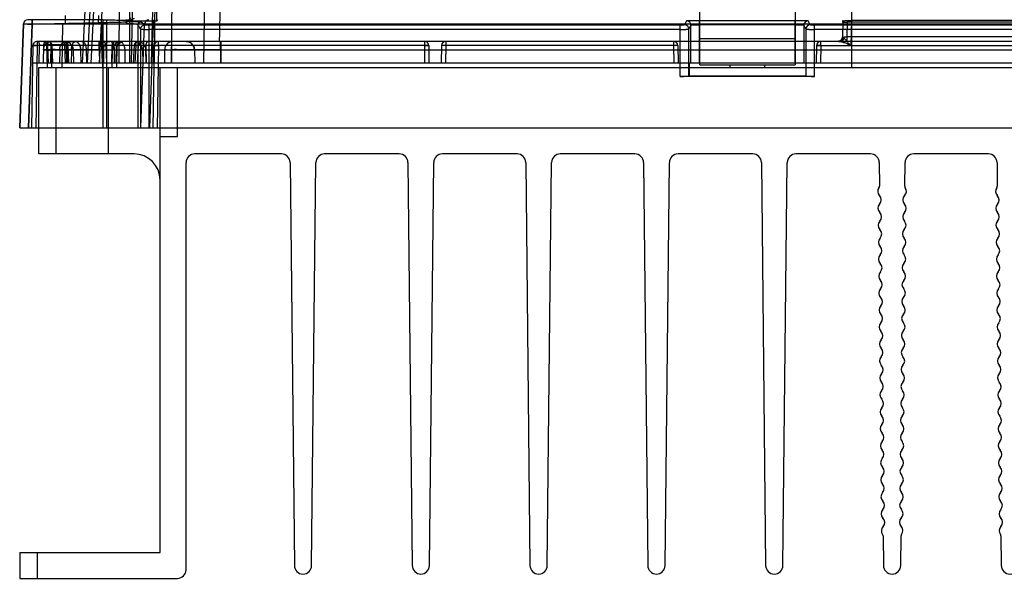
# Model space of a CAD drawing. Header units: millimetres. Extents: x 30 to 245, y 94 to 287.
# Tile 1 of 15: x 30 to 143, y 94 to 159. Entities that reach past the tile are written whole.
import ezdxf

# ---------------------------------------------------------------- set-up
doc = ezdxf.new("R2010")
doc.units = ezdxf.units.MM
doc.header["$LTSCALE"] = 24.94576
doc.layers.get('0').update_dxf_attribs({"linetype": 'CONTINUOUS'})

msp = doc.modelspace()

# ---------------------------------------------------------------- linework, layer by layer
at = {"color": 7, "linetype": 'Continuous'}
for p, q in [((42.37, 153.74), (42.37, 256.24)), ((45.48, 158.56), (45.48, 254.24)), ((42.08, 253.27), (36.87, 153.74)), ((42.67, 253.26), (37.45, 153.74)), ((44.37, 253.26), (42.53, 153.74)), ((52.47, 245.74), (50.87, 153.74)), ((45.24, 153.74), (45.91, 243.74)), ((47.21, 153.74), (47.85, 243.74)), ((44.87, 153.74), (47.11, 239.24)), ((41.41, 221.35), (37.87, 153.74)), ((38.87, 153.74), (42.37, 220.51)), ((41.41, 221.35), (41.12, 153.74)), ((34.97, 158.24), (34.95, 159.24)), ((38.77, 158.24), (38.79, 159.24)), ((108.17, 153.54), (108.17, 159.84)), ((119.17, 159.84), (119.17, 153.54)), ((125.67, 159.84), (125.67, 153.24)), ((29.67, 146.24), (30.09, 158.26)), ((30.1, 158.26), (29.68, 146.24)), ((30.09, 158.26), (30.1, 158.26)), ((30.59, 158.74), (30.59, 158.74)), ((31.09, 158.26), (30.67, 146.24)), ((30.68, 146.24), (31.1, 158.24)), ((31.09, 158.74), (31.09, 158.26)), ((31.09, 158.26), (44.09, 158.26)), ((34.62, 158.24), (34.53, 153.24)), ((39.12, 158.24), (34.62, 158.24)), ((39.12, 158.24), (39.21, 153.24)), ((39.32, 146.24), (39.32, 158.42)), ((39.67, 158.74), (39.67, 146.24)), ((41.96, 158.49), (41.96, 158.37)), ((42.36, 158.68), (42.24, 158.68)), ((45.48, 158.56), (42.26, 158.56)), ((43.31, 158.16), (43.31, 146.24)), ((43.67, 146.24), (44.09, 158.26)), ((44.63, 146.24), (44.63, 158.13)), ((44.63, 158.13), (105.92, 158.13)), ((45.09, 158.26), (44.67, 146.24)), ((45.09, 158.74), (45.09, 158.26)), ((45.09, 158.26), (229.25, 158.26)), ((45.57, 158.74), (45.48, 158.56)), ((105.92, 152.19), (105.92, 158.13)), ((106.65, 158.61), (106.42, 158.15)), ((106.92, 157.65), (107.15, 158.11)), ((107.15, 153.74), (107.15, 158.11)), ((108.15, 153.74), (108.15, 158.66)), ((108.15, 158.66), (119.19, 158.66)), ((119.19, 158.16), (108.15, 158.16)), ((119.19, 153.74), (119.19, 158.66)), ((120.19, 158.11), (120.42, 157.65)), ((120.19, 158.11), (120.19, 153.74)), ((120.92, 158.15), (120.69, 158.61)), ((121.42, 158.13), (152.92, 158.13)), ((121.42, 152.19), (121.42, 158.13)), ((124.67, 158.61), (124.64, 156.73)), ((124.67, 158.47), (124.64, 156.73)), ((124.67, 158.47), (124.67, 158.61)), ((125.17, 158.45), (125.14, 156.75)), ((149.17, 158.45), (125.17, 158.45)), ((125.67, 158.64), (125.62, 155.75)), ((148.67, 158.64), (125.67, 158.64)), ((43.63, 157.65), (43.63, 146.24)), ((105.92, 157.62), (44.63, 157.62)), ((106.92, 152.23), (106.92, 157.65)), ((120.42, 157.65), (120.42, 152.23)), ((152.92, 157.62), (121.42, 157.62)), ((31.2, 155.75), (31.04, 146.24)), ((31.7, 155.75), (31.54, 146.24)), ((31.7, 156.24), (31.7, 155.75)), ((242.63, 156.24), (31.7, 156.24)), ((76.38, 155.75), (31.7, 155.75)), ((31.92, 153.74), (31.95, 155.75)), ((32.41, 155.85), (32.37, 153.74)), ((32.87, 153.24), (32.82, 155.75)), ((32.99, 153.74), (32.93, 155.75)), ((33.26, 155.85), (33.22, 153.74)), ((35.13, 155.85), (33.26, 155.85)), ((33.38, 153.24), (33.33, 155.85)), ((33.42, 153.74), (33.36, 155.75)), ((33.39, 156.24), (36.14, 156.24)), ((33.49, 153.74), (33.43, 155.76)), ((34.84, 155.75), (35.09, 155.76)), ((34.84, 155.75), (34.9, 153.74)), ((34.84, 155.75), (34.91, 153.74)), ((35.07, 156.19), (34.88, 156.24)), ((35.04, 155.85), (35.09, 153.74)), ((35.16, 153.74), (35.09, 155.76)), ((35.13, 155.85), (35.19, 153.74)), ((35.34, 153.74), (35.28, 155.85)), ((36.17, 156.24), (35.61, 156.24)), ((35.64, 155.84), (35.79, 155.57)), ((38.84, 155.26), (38.84, 156.24)), ((38.91, 153.74), (38.88, 155.75)), ((38.89, 156.24), (38.89, 155.26)), ((39.13, 156.24), (39.13, 155.75)), ((39.13, 155.75), (39.17, 153.74)), ((39.63, 155.75), (39.67, 153.74)), ((40.31, 155.76), (40.25, 153.74)), ((40.37, 155.75), (40.32, 153.74)), ((40.81, 155.75), (40.75, 153.74)), ((40.81, 155.75), (40.81, 156.24)), ((40.87, 153.24), (40.91, 155.75)), ((42.87, 155.77), (42.77, 153.74)), ((43.06, 155.75), (42.97, 153.74)), ((44.21, 156.24), (43.25, 156.24)), ((43.27, 153.74), (43.37, 155.75)), ((44.22, 155.75), (44.25, 153.74)), ((45.2, 155.75), (45.04, 146.24)), ((46.08, 156.24), (45.06, 156.24)), ((45.17, 153.74), (45.13, 155.75)), ((45.7, 155.75), (45.54, 146.24)), ((45.7, 155.75), (45.7, 156.24)), ((47.19, 156.24), (47.19, 155.26)), ((47.24, 155.26), (47.24, 156.24)), ((52.84, 155.26), (52.84, 156.24)), ((52.87, 153.74), (52.91, 156.24)), ((52.89, 156.24), (52.89, 155.26)), ((76.38, 156.24), (76.38, 155.75)), ((76.38, 155.75), (76.41, 153.74)), ((76.88, 155.75), (76.91, 153.74)), ((78.36, 155.75), (78.32, 153.74)), ((78.86, 155.75), (78.82, 153.74)), ((78.86, 156.24), (78.86, 155.75)), ((105.13, 155.75), (78.86, 155.75)), ((105.13, 156.24), (105.13, 155.75)), ((105.13, 155.75), (105.17, 153.74)), ((105.63, 155.75), (105.67, 153.74)), ((119.17, 156.54), (108.17, 156.54)), ((121.66, 155.75), (121.62, 153.74)), ((122.16, 155.75), (122.12, 153.74)), ((122.16, 155.74), (122.16, 156.24)), ((122.16, 155.75), (152.18, 155.75)), ((149.2, 156.75), (125.14, 156.75)), ((125.14, 156.75), (125.14, 156.24)), ((34.3, 155.26), (34.27, 153.74)), ((34.3, 155.26), (240.04, 155.26)), ((35.64, 155.26), (35.62, 153.74)), ((35.84, 155.26), (35.87, 153.74)), ((36.75, 153.74), (36.72, 155.26)), ((37.34, 155.26), (37.37, 153.74)), ((38.84, 155.26), (38.87, 153.74)), ((38.89, 155.26), (38.87, 153.74)), ((38.89, 155.26), (38.87, 153.74)), ((39.36, 155.26), (39.34, 153.74)), ((39.36, 155.26), (39.34, 153.74)), ((40.36, 153.24), (40.39, 155.26)), ((40.62, 153.74), (40.61, 155.26)), ((40.82, 153.74), (40.84, 155.26)), ((41.8, 155.26), (41.82, 153.74)), ((43.84, 155.26), (43.87, 153.74)), ((44.26, 153.74), (44.23, 155.26)), ((46.39, 155.26), (46.37, 153.74)), ((47.21, 153.74), (47.19, 155.26)), ((47.22, 153.74), (47.24, 155.26)), ((49.84, 155.26), (49.87, 153.74)), ((52.84, 155.26), (52.87, 153.74)), ((52.89, 155.26), (52.87, 153.74)), ((243.17, 153.74), (31.17, 153.74)), ((106.93, 153.74), (106.93, 152.24)), ((108.17, 153.54), (119.17, 153.54)), ((111.67, 153.24), (111.67, 153.54)), ((115.67, 153.24), (115.67, 153.54)), ((120.41, 153.74), (120.41, 152.24)), ((31.87, 143.24), (31.87, 153.24)), ((31.87, 153.24), (242.47, 153.24)), ((33.87, 143.24), (33.87, 153.24)), ((39.87, 153.24), (39.87, 143.24)), ((45.87, 97.24), (45.87, 153.24)), ((47.87, 145.24), (47.87, 153.24)), ((121.42, 152.19), (105.92, 152.19)), ((106.93, 152.24), (106.92, 152.23)), ((120.41, 152.24), (106.93, 152.24)), ((120.41, 152.24), (120.42, 152.23)), ((29.67, 146.24), (244.67, 146.24)), ((45.87, 145.24), (47.87, 145.24)), ((42.87, 143.24), (31.87, 143.24)), ((59.88, 143.24), (49.87, 143.24)), ((73.48, 143.24), (64.86, 143.24)), ((87.08, 143.24), (78.46, 143.24)), ((100.68, 143.24), (92.06, 143.24)), ((114.28, 143.24), (105.66, 143.24)), ((127.88, 143.24), (119.26, 143.24)), ((141.48, 143.24), (132.86, 143.24)), ((48.87, 95.24), (48.87, 142.24)), ((60.88, 142.25), (61.37, 95.73)), ((63.37, 95.73), (63.86, 142.25)), ((74.48, 142.25), (74.97, 95.73)), ((76.97, 95.73), (77.46, 142.25)), ((88.08, 142.25), (88.57, 95.73)), ((90.57, 95.73), (91.06, 142.25)), ((101.68, 142.25), (102.17, 95.73)), ((104.17, 95.73), (104.66, 142.25)), ((115.28, 142.25), (115.77, 95.73)), ((117.77, 95.73), (118.26, 142.25)), ((128.88, 142.25), (128.91, 139.52)), ((131.83, 139.53), (131.86, 142.25)), ((142.48, 142.25), (142.51, 139.52)), ((129.33, 99.14), (129.37, 95.73)), ((131.37, 95.73), (131.4, 99.14)), ((142.93, 99.14), (142.97, 95.73)), ((29.67, 97.24), (29.67, 94.24)), ((29.67, 97.24), (45.87, 97.24)), ((31.67, 97.24), (31.67, 94.24)), ((29.67, 94.24), (47.87, 94.24))]:
    msp.add_line(p, q, dxfattribs=at)
for points in [[(32.81, 156.24), (32.61, 156.19), (32.46, 156.05), (32.41, 155.85)], [(32.81, 156.24), (32.61, 156.19), (32.46, 156.05)], [(34.84, 156.24), (35.15, 156.19), (35.42, 156.06), (35.64, 155.84), (35.79, 155.57), (35.84, 155.26)], [(35.28, 155.85), (35.22, 156.05), (35.07, 156.19), (34.88, 156.24)], [(48.84, 156.24), (49.15, 156.19), (49.42, 156.06), (49.64, 155.84), (49.79, 155.57), (49.84, 155.26)], [(124.64, 156.73), (124.57, 156.5), (124.46, 156.37), (124.36, 156.3), (124.28, 156.26), (124.2, 156.25), (124.14, 156.24)], [(124.64, 156.73), (124.57, 156.49), (124.39, 156.31), (124.14, 156.24)]]:
    msp.add_lwpolyline(points, dxfattribs=at)
for centre, radius, start, end in [((30.59, 158.24), 0.5, 89.9755, 177.999), ((30.59, 158.24), 0.498, 90.0451, 178.0019), ((43.62, 158.16), 0.301, 90.1733, 179.82), ((44.59, 158.24), 0.5, 89.9755, 177.999), ((106.42, 157.64), 0.5, 0.077, 89.9487), ((106.65, 158.11), 0.5, 0.0562, 89.9665), ((120.69, 158.11), 0.5, 90.0327, 179.9442), ((120.92, 157.65), 0.5, 90.0276, 179.9451), ((31.7, 155.74), 0.5, 89.9983, 180), ((31.44, 140.65), 15.11, 88.064, 89.0694), ((32.32, 155.74), 0.5, 1, 90), ((33.39, 155.24), 1, 90.0068, 178.9978), ((32.81, 155.84), 0.4, 90, 179), ((32.93, 155.74), 0.5, 1.7405, 90), ((32.93, 155.84), 0.4, 1, 89.9936), ((34.59, 155.74), 0.5, 2.007, 90.0105), ((34.84, 155.24), 1, 1, 90), ((39.13, 155.74), 0.5, 1, 89.9757), ((40.81, 155.74), 0.5, 90.0754, 178.2595), ((41.39, 155.24), 1, 90.0033, 179), ((41.41, 155.74), 0.5, 90, 179), ((42.84, 155.24), 1, 1, 90), ((43.37, 155.74), 0.5, 90, 177.0861), ((44.63, 155.74), 0.5, 1, 90.0003), ((45.7, 155.74), 0.5, 90, 179), ((47.39, 155.24), 1, 89.9991, 179), ((48.84, 155.24), 1, 1, 90), ((76.38, 155.74), 0.5, 0, 90.0021), ((78.86, 155.74), 0.5, 90, 179), ((105.13, 155.74), 0.5, 1, 90.0021), ((122.16, 155.74), 0.5, 90, 180), ((124.14, 156.74), 0.5, 270, 359.0006), ((124.14, 156.74), 0.5, 270, 359.0006), ((42.87, 140.24), 3, 0, 90), ((49.87, 142.24), 1, 90, 180), ((59.88, 142.24), 1, 0.603, 90), ((64.86, 142.24), 1, 90, 179.397), ((73.48, 142.24), 1, 0.603, 90), ((78.46, 142.24), 1, 90, 179.397), ((87.08, 142.24), 1, 0.603, 90), ((92.06, 142.24), 1, 90, 179.397), ((100.68, 142.24), 1, 0.603, 90), ((105.66, 142.24), 1, 90, 179.397), ((114.28, 142.24), 1, 0.603, 90), ((119.26, 142.24), 1, 90, 179.397), ((127.88, 142.24), 1, 0.603, 90), ((132.86, 142.24), 1, 90, 179.397), ((141.48, 142.24), 1, 0.603, 90), ((129.41, 138.93), 0.7, 143.7331, 225.0183), ((128.61, 139.52), 0.3, 323.7331, 360), ((131.32, 138.93), 0.7, 314.9817, 36.2669), ((132.13, 139.52), 0.3, 180, 216.2669), ((143.01, 138.93), 0.7, 143.7331, 225.0183), ((142.21, 139.52), 0.3, 323.7331, 360), ((128.42, 137.94), 0.7, 316.1877, 45.0183), ((132.31, 137.94), 0.7, 134.9817, 223.8123), ((142.02, 137.94), 0.7, 316.1877, 45.0183), ((129.43, 136.97), 0.7, 136.1877, 225.0183), ((128.44, 135.98), 0.7, 316.1877, 45.0183), ((132.29, 135.98), 0.7, 134.9817, 223.8123), ((131.3, 136.97), 0.7, 314.9817, 43.8123), ((143.03, 136.97), 0.7, 136.1877, 225.0183), ((142.04, 135.98), 0.7, 316.1877, 45.0183), ((129.45, 135.01), 0.7, 136.1877, 225.0183), ((131.28, 135.01), 0.7, 314.9817, 43.8123), ((143.05, 135.01), 0.7, 136.1877, 225.0183), ((128.47, 134.02), 0.7, 316.1877, 45.0183), ((132.27, 134.02), 0.7, 134.9817, 223.8123), ((142.07, 134.02), 0.7, 316.1877, 45.0183), ((129.48, 133.05), 0.7, 136.1877, 225.0183), ((131.26, 133.05), 0.7, 314.9817, 43.8123), ((143.08, 133.05), 0.7, 136.1877, 225.0183), ((128.49, 132.06), 0.7, 316.1877, 45.0183), ((132.25, 132.06), 0.7, 134.9817, 223.8123), ((142.09, 132.06), 0.7, 316.1877, 45.0183), ((129.5, 131.09), 0.7, 136.1877, 225.0183), ((131.24, 131.09), 0.7, 314.9817, 43.8123), ((143.1, 131.09), 0.7, 136.1877, 225.0183), ((129.52, 129.13), 0.7, 136.1877, 225.0183), ((128.51, 130.1), 0.7, 316.1877, 45.0183), ((132.23, 130.1), 0.7, 134.9817, 223.8123), ((131.22, 129.13), 0.7, 314.9817, 43.8123), ((143.12, 129.13), 0.7, 136.1877, 225.0183), ((142.11, 130.1), 0.7, 316.1877, 45.0183), ((128.53, 128.14), 0.7, 316.1877, 45.0183), ((132.21, 128.14), 0.7, 134.9817, 223.8123), ((142.13, 128.14), 0.7, 316.1877, 45.0183), ((129.54, 127.18), 0.7, 136.1877, 225.0183), ((131.2, 127.18), 0.7, 314.9817, 43.8123), ((143.14, 127.18), 0.7, 136.1877, 225.0183), ((128.55, 126.19), 0.7, 316.1877, 45.0183), ((132.19, 126.19), 0.7, 134.9817, 223.8123), ((142.15, 126.19), 0.7, 316.1877, 45.0183), ((129.56, 125.22), 0.7, 136.1877, 225.0183), ((131.18, 125.22), 0.7, 314.9817, 43.8123), ((143.16, 125.22), 0.7, 136.1877, 225.0183), ((128.57, 124.23), 0.7, 316.1877, 45.0183), ((132.17, 124.23), 0.7, 134.9817, 223.8123), ((142.17, 124.23), 0.7, 316.1877, 45.0183), ((129.58, 123.26), 0.7, 136.1877, 225.0183), ((128.59, 122.27), 0.7, 316.1877, 45.0183), ((132.15, 122.27), 0.7, 134.9817, 223.8123), ((131.16, 123.26), 0.7, 314.9817, 43.8123), ((143.18, 123.26), 0.7, 136.1877, 225.0183), ((142.19, 122.27), 0.7, 316.1877, 45.0183), ((129.6, 121.3), 0.7, 136.1877, 225.0183), ((131.14, 121.3), 0.7, 314.9817, 43.8123), ((143.2, 121.3), 0.7, 136.1877, 225.0183), ((128.61, 120.31), 0.7, 316.1877, 45.0183), ((132.13, 120.31), 0.7, 134.9817, 223.8123), ((142.21, 120.31), 0.7, 316.1877, 45.0183), ((129.62, 119.34), 0.7, 136.1877, 225.0183), ((131.12, 119.34), 0.7, 314.9817, 43.8123), ((143.22, 119.34), 0.7, 136.1877, 225.0183), ((128.63, 118.35), 0.7, 316.1877, 45.0183), ((132.11, 118.35), 0.7, 134.9817, 223.8123), ((142.23, 118.35), 0.7, 316.1877, 45.0183), ((129.64, 117.38), 0.7, 136.1877, 225.0183), ((131.1, 117.38), 0.7, 314.9817, 43.8123), ((143.24, 117.38), 0.7, 136.1877, 225.0183), ((128.65, 116.39), 0.7, 316.1877, 45.0183), ((132.09, 116.39), 0.7, 134.9817, 223.8123), ((142.25, 116.39), 0.7, 316.1877, 45.0183), ((129.66, 115.42), 0.7, 136.1877, 225.0183), ((128.67, 114.43), 0.7, 316.1877, 45.0183), ((132.07, 114.43), 0.7, 134.9817, 223.8123), ((131.08, 115.42), 0.7, 314.9817, 43.8123), ((143.26, 115.42), 0.7, 136.1877, 225.0183), ((142.27, 114.43), 0.7, 316.1877, 45.0183), ((129.68, 113.46), 0.7, 136.1877, 225.0183), ((131.05, 113.46), 0.7, 314.9817, 43.8123), ((143.28, 113.46), 0.7, 136.1877, 225.0183), ((128.69, 112.47), 0.7, 316.1877, 45.0183), ((132.04, 112.47), 0.7, 134.9817, 223.8123), ((142.29, 112.47), 0.7, 316.1877, 45.0183), ((129.7, 111.5), 0.7, 136.1877, 225.0183), ((131.03, 111.5), 0.7, 314.9817, 43.8123), ((143.3, 111.5), 0.7, 136.1877, 225.0183), ((128.71, 110.51), 0.7, 316.1877, 45.0183), ((132.02, 110.51), 0.7, 134.9817, 223.8123), ((142.31, 110.51), 0.7, 316.1877, 45.0183), ((129.72, 109.54), 0.7, 136.1877, 225.0183), ((131.01, 109.54), 0.7, 314.9817, 43.8123), ((143.32, 109.54), 0.7, 136.1877, 225.0183), ((129.74, 107.58), 0.7, 136.1877, 225.0183), ((128.73, 108.55), 0.7, 316.1877, 45.0183), ((132, 108.55), 0.7, 134.9817, 223.8123), ((130.99, 107.58), 0.7, 314.9817, 43.8123), ((143.34, 107.58), 0.7, 136.1877, 225.0183), ((142.33, 108.55), 0.7, 316.1877, 45.0183), ((128.75, 106.59), 0.7, 316.1877, 45.0183), ((131.98, 106.59), 0.7, 134.9817, 223.8123), ((142.35, 106.59), 0.7, 316.1877, 45.0183), ((129.76, 105.62), 0.7, 136.1877, 225.0183), ((130.97, 105.62), 0.7, 314.9817, 43.8123), ((143.36, 105.62), 0.7, 136.1877, 225.0183), ((128.77, 104.63), 0.7, 316.1877, 45.0183), ((131.96, 104.63), 0.7, 134.9817, 223.8123), ((142.37, 104.63), 0.7, 316.1877, 45.0183), ((129.78, 103.66), 0.7, 136.1877, 225.0183), ((130.95, 103.66), 0.7, 314.9817, 43.8123), ((143.38, 103.66), 0.7, 136.1877, 225.0183), ((128.8, 102.67), 0.7, 316.1877, 45.0183), ((131.94, 102.67), 0.7, 134.9817, 223.8123), ((142.4, 102.67), 0.7, 316.1877, 45.0183), ((129.81, 101.7), 0.7, 136.1877, 225.0183), ((128.82, 100.71), 0.7, 316.1877, 45.0183), ((131.92, 100.71), 0.7, 134.9817, 223.8123), ((130.93, 101.7), 0.7, 314.9817, 43.8123), ((143.41, 101.7), 0.7, 136.1877, 225.0183), ((142.42, 100.71), 0.7, 316.1877, 45.0183), ((129.83, 99.74), 0.7, 136.1877, 217.4729), ((130.91, 99.74), 0.7, 322.5271, 43.8123), ((143.43, 99.74), 0.7, 136.1877, 217.4729), ((129.03, 99.13), 0.3, 0.603, 37.4729), ((131.7, 99.13), 0.3, 142.5271, 179.397), ((142.63, 99.13), 0.3, 0.603, 37.4729), ((62.37, 95.74), 1, 180.603, 359.397), ((75.97, 95.74), 1, 180.603, 359.397), ((89.57, 95.74), 1, 180.603, 359.397), ((103.17, 95.74), 1, 180.603, 359.397), ((116.77, 95.74), 1, 180.603, 359.397), ((130.37, 95.74), 1, 180.603, 359.397), ((143.97, 95.74), 1, 180.603, 359.397), ((47.87, 95.24), 1, 270, 360)]:
    msp.add_arc(centre, radius, start, end, dxfattribs=at)
for centre, major_axis, ratio, start_param, end_param in [((125.17, 158.47), (0.5, 0), 0.034899, 3.141592, 4.712084), ((105.92, 152.23), (1, 0), 0.034905, -1.570791, -0.017445), ((121.42, 152.23), (1, 0), 0.034905, -3.124147, -1.570802)]:
    msp.add_ellipse(centre, major_axis=major_axis, ratio=ratio, start_param=start_param, end_param=end_param, dxfattribs=at)
for points, knots in [([(52.74, 156.24), (52.92, 166.19), (53.26, 186.08), (53.78, 215.91), (54.13, 235.8), (54.31, 245.74)], [0, 0, 0, 0, 0.333326, 0.66666, 1, 1, 1, 1]), ([(30.09, 158.26), (30.09, 158.29), (30.24, 158.24), (30.4, 158.28), (30.73, 158.26), (30.96, 158.26), (31.09, 158.26)], [0, 0, 0, 0, 0.076594, 0.293499, 0.617716, 1, 1, 1, 1]), ([(30.1, 158.26), (30.12, 158.25), (30.23, 158.26), (30.43, 158.24), (30.74, 158.24), (30.97, 158.24), (31.1, 158.24)], [0, 0, 0, 0, 0.085864, 0.304816, 0.625041, 1, 1, 1, 1]), ([(31.1, 158.72), (31.01, 158.72), (30.86, 158.71), (30.71, 158.74), (30.61, 158.72), (30.59, 158.74)], [0, 0, 0, 0, 0.496232, 0.857498, 1, 1, 1, 1]), ([(31.1, 158.24), (31.09, 158.32), (31.09, 158.46), (31.11, 158.61), (31.08, 158.7), (31.1, 158.72)], [0, 0, 0, 0, 0.476747, 0.851597, 1, 1, 1, 1]), ([(39.32, 158.72), (38.42, 158.72), (36.61, 158.72), (33.87, 158.72), (32.03, 158.72), (31.1, 158.72)], [0, 0, 0, 0, 0.327172, 0.66035, 1, 1, 1, 1]), ([(39.32, 158.42), (39.32, 158.44), (39.32, 158.47), (39.31, 158.53), (39.31, 158.58), (39.31, 158.62), (39.31, 158.65), (39.31, 158.66), (39.31, 158.68), (39.31, 158.69), (39.31, 158.7), (39.32, 158.71), (39.32, 158.71), (39.32, 158.72), (39.32, 158.72), (39.32, 158.72), (39.32, 158.72)], [0, 0, 0, 0, 0.179023, 0.361752, 0.538045, 0.696367, 0.765223, 0.826015, 0.87814, 0.921, 0.954182, 0.978017, 0.986598, 0.99305, 0.997466, 1, 1, 1, 1]), ([(39.32, 158.72), (39.68, 158.72), (40.37, 158.71), (41.34, 158.7), (41.96, 158.69), (42.24, 158.68)], [0, 0, 0, 0, 0.368898, 0.708917, 1, 1, 1, 1]), ([(39.32, 158.42), (39.63, 158.43), (40.25, 158.44), (41.13, 158.47), (41.7, 158.48), (41.96, 158.49)], [0, 0, 0, 0, 0.360799, 0.699836, 1, 1, 1, 1]), ([(41.92, 158.74), (41.95, 158.74), (42, 158.72), (42.09, 158.71), (42.15, 158.7), (42.18, 158.69)], [0, 0, 0, 0, 0.283033, 0.634694, 1, 1, 1, 1]), ([(41.96, 158.49), (41.96, 158.52), (42, 158.6), (42.11, 158.67), (42.19, 158.68), (42.24, 158.68)], [0, 0, 0, 0, 0.305635, 0.6335, 1, 1, 1, 1]), ([(41.96, 158.37), (41.96, 158.41), (42, 158.49), (42.12, 158.55), (42.21, 158.56), (42.26, 158.56)], [0, 0, 0, 0, 0.300899, 0.630121, 1, 1, 1, 1]), ([(41.96, 158.37), (42.2, 158.35), (42.61, 158.33), (43.02, 158.25), (43.29, 158.22), (43.31, 158.16)], [0, 0, 0, 0, 0.515954, 0.855923, 1, 1, 1, 1]), ([(42.18, 158.69), (42.22, 158.69), (42.28, 158.7), (42.35, 158.74), (42.39, 158.78), (42.43, 158.83), (42.47, 158.9), (42.48, 158.95), (42.48, 158.99)], [0, 0, 0, 0, 0.238683, 0.367848, 0.499828, 0.631836, 0.761079, 1, 1, 1, 1]), ([(42.36, 158.68), (42.33, 158.68), (42.29, 158.68), (42.23, 158.69), (42.19, 158.69), (42.18, 158.69)], [0, 0, 0, 0, 0.469664, 0.806618, 1, 1, 1, 1]), ([(42.26, 158.56), (42.49, 158.56), (42.88, 158.55), (43.32, 158.5), (43.55, 158.5), (43.61, 158.46)], [0, 0, 0, 0, 0.507483, 0.847528, 1, 1, 1, 1]), ([(42.88, 158.88), (42.82, 158.84), (42.71, 158.78), (42.54, 158.7), (42.42, 158.68), (42.36, 158.68)], [0, 0, 0, 0, 0.352739, 0.682607, 1, 1, 1, 1]), ([(43.31, 158.16), (43.35, 158.09), (43.41, 157.99), (43.48, 157.86), (43.53, 157.78), (43.58, 157.7), (43.62, 157.66), (43.63, 157.64)], [0, 0, 0, 0, 0.390613, 0.567755, 0.733579, 0.875153, 1, 1, 1, 1]), ([(44.13, 158.14), (44.12, 158.16), (44.07, 158.2), (44, 158.25), (43.92, 158.3), (43.79, 158.37), (43.68, 158.43), (43.61, 158.46)], [0, 0, 0, 0, 0.124852, 0.266347, 0.432084, 0.609191, 1, 1, 1, 1]), ([(43.63, 157.64), (43.63, 157.71), (43.65, 157.81), (43.71, 157.91), (43.75, 157.96), (43.78, 158), (43.81, 158.03), (43.86, 158.06), (43.93, 158.1), (44.03, 158.14), (44.1, 158.14), (44.13, 158.14)], [0, 0, 0, 0, 0.243216, 0.377943, 0.439763, 0.499405, 0.553346, 0.60898, 0.729534, 0.860673, 1, 1, 1, 1]), ([(44.09, 158.26), (44.09, 158.29), (44.24, 158.24), (44.4, 158.28), (44.73, 158.26), (44.96, 158.26), (45.09, 158.26)], [0, 0, 0, 0, 0.076594, 0.293499, 0.617716, 1, 1, 1, 1]), ([(44.13, 158.14), (44.15, 158.13), (44.25, 158.15), (44.41, 158.12), (44.55, 158.13), (44.63, 158.13)], [0, 0, 0, 0, 0.145585, 0.511796, 1, 1, 1, 1]), ([(105.92, 158.13), (106, 158.13), (106.15, 158.12), (106.3, 158.15), (106.41, 158.12), (106.42, 158.15)], [0, 0, 0, 0, 0.493566, 0.860443, 1, 1, 1, 1]), ([(106.65, 158.61), (106.67, 158.65), (106.87, 158.61), (107.14, 158.67), (107.62, 158.65), (107.96, 158.66), (108.15, 158.66)], [0, 0, 0, 0, 0.081953, 0.299856, 0.621912, 1, 1, 1, 1]), ([(107.15, 158.11), (107.15, 158.11), (107.15, 158.11), (107.16, 158.12), (107.17, 158.12), (107.19, 158.12), (107.21, 158.13), (107.24, 158.13), (107.27, 158.13), (107.31, 158.14), (107.37, 158.14), (107.46, 158.15), (107.58, 158.15), (107.71, 158.16), (107.85, 158.16), (108, 158.16), (108.1, 158.16), (108.15, 158.16)], [0, 0, 0, 0, 0.002715, 0.006723, 0.019439, 0.036785, 0.059637, 0.087864, 0.121356, 0.160263, 0.204117, 0.306383, 0.425211, 0.55678, 0.698073, 0.84724, 1, 1, 1, 1]), ([(119.19, 158.66), (119.37, 158.66), (119.72, 158.65), (120.2, 158.67), (120.47, 158.61), (120.67, 158.65), (120.69, 158.61)], [0, 0, 0, 0, 0.377651, 0.699906, 0.918037, 1, 1, 1, 1]), ([(119.19, 158.16), (119.24, 158.16), (119.34, 158.16), (119.49, 158.16), (119.63, 158.16), (119.76, 158.15), (119.88, 158.15), (119.97, 158.14), (120.03, 158.14), (120.07, 158.13), (120.1, 158.13), (120.13, 158.13), (120.15, 158.12), (120.17, 158.12), (120.18, 158.12), (120.18, 158.11), (120.19, 158.11), (120.19, 158.11)], [0, 0, 0, 0, 0.154187, 0.304634, 0.447217, 0.579613, 0.69863, 0.800436, 0.844192, 0.882883, 0.916165, 0.944019, 0.966318, 0.982964, 0.993992, 0.997532, 1, 1, 1, 1]), ([(120.92, 158.15), (120.93, 158.12), (121.04, 158.15), (121.18, 158.12), (121.34, 158.13), (121.42, 158.13)], [0, 0, 0, 0, 0.140044, 0.507038, 1, 1, 1, 1]), ([(124.67, 158.61), (124.67, 158.64), (124.82, 158.61), (124.98, 158.65), (125.31, 158.64), (125.54, 158.64), (125.67, 158.64)], [0, 0, 0, 0, 0.077163, 0.293908, 0.61793, 1, 1, 1, 1]), ([(43.63, 157.65), (43.63, 157.64), (43.64, 157.64), (43.64, 157.64), (43.65, 157.64), (43.66, 157.64), (43.67, 157.64), (43.69, 157.64), (43.72, 157.64), (43.77, 157.63), (43.82, 157.63), (43.88, 157.63), (43.94, 157.63), (44.01, 157.63), (44.12, 157.62), (44.26, 157.62), (44.44, 157.62), (44.57, 157.62), (44.63, 157.62)], [0, 0, 0, 0, 0.003106, 0.008398, 0.01592, 0.02567, 0.037634, 0.051791, 0.0866, 0.129866, 0.181128, 0.23987, 0.305573, 0.377685, 0.45552, 0.625489, 0.809422, 1, 1, 1, 1]), ([(105.92, 157.62), (105.98, 157.62), (106.11, 157.62), (106.26, 157.62), (106.38, 157.62), (106.47, 157.62), (106.55, 157.63), (106.62, 157.63), (106.68, 157.63), (106.74, 157.63), (106.79, 157.63), (106.83, 157.64), (106.85, 157.64), (106.87, 157.64), (106.88, 157.64), (106.9, 157.64), (106.9, 157.64), (106.91, 157.64), (106.92, 157.64), (106.92, 157.64), (106.92, 157.65), (106.92, 157.65)], [0, 0, 0, 0, 0.192565, 0.378256, 0.466115, 0.549552, 0.627824, 0.700189, 0.765939, 0.824513, 0.875385, 0.91803, 0.936113, 0.951987, 0.965631, 0.977025, 0.986152, 0.993, 0.997576, 0.999038, 1, 1, 1, 1]), ([(120.42, 157.65), (120.42, 157.65), (120.42, 157.64), (120.42, 157.64), (120.43, 157.64), (120.43, 157.64), (120.44, 157.64), (120.45, 157.64), (120.47, 157.64), (120.48, 157.64), (120.51, 157.64), (120.54, 157.63), (120.59, 157.63), (120.65, 157.63), (120.72, 157.63), (120.79, 157.63), (120.87, 157.62), (120.95, 157.62), (121.07, 157.62), (121.23, 157.62), (121.35, 157.62), (121.42, 157.62)], [0, 0, 0, 0, 0.000963, 0.002424, 0.006999, 0.013844, 0.022966, 0.034355, 0.047994, 0.063863, 0.081942, 0.124584, 0.175456, 0.23403, 0.299777, 0.372135, 0.4504, 0.533832, 0.621692, 0.807412, 1, 1, 1, 1]), ([(31.2, 155.75), (31.2, 155.77), (31.34, 155.73), (31.46, 155.77), (31.62, 155.75), (31.7, 155.75)], [0, 0, 0, 0, 0.134202, 0.500143, 1, 1, 1, 1]), ([(31.69, 155.76), (31.61, 155.76), (31.45, 155.77), (31.33, 155.74), (31.2, 155.77), (31.2, 155.75)], [0, 0, 0, 0, 0.501826, 0.866281, 1, 1, 1, 1]), ([(31.7, 156.24), (31.75, 156.24), (31.85, 156.17), (31.93, 155.99), (31.95, 155.84), (31.95, 155.75)], [0, 0, 0, 0, 0.232153, 0.560892, 1, 1, 1, 1]), ([(33.26, 155.85), (33.19, 155.85), (33.05, 155.86), (32.83, 155.86), (32.62, 155.87), (32.51, 155.84), (32.41, 155.87), (32.41, 155.85)], [0, 0, 0, 0, 0.234908, 0.50974, 0.762471, 0.937671, 1, 1, 1, 1]), ([(32.93, 156.24), (32.95, 156.24), (32.9, 156.12), (32.94, 156), (32.93, 155.84), (32.93, 155.75)], [0, 0, 0, 0, 0.128662, 0.478109, 1, 1, 1, 1]), ([(33.23, 156.1), (33.21, 156.13), (33.15, 156.18), (33.04, 156.23), (32.97, 156.24), (32.93, 156.24)], [0, 0, 0, 0, 0.350491, 0.689254, 1, 1, 1, 1]), ([(33.36, 155.75), (33.38, 155.75), (33.47, 155.76), (33.29, 155.76), (33.17, 155.76), (33.01, 155.75), (32.93, 155.75)], [0, 0, 0, 0, 0.117644, 0.249685, 0.568657, 1, 1, 1, 1]), ([(33.26, 155.85), (33.26, 155.87), (33.25, 155.92), (33.24, 156), (33.21, 156.07), (33.18, 156.13), (33.13, 156.18), (33.08, 156.22), (33.03, 156.24), (32.99, 156.24), (32.98, 156.24)], [0, 0, 0, 0, 0.13572, 0.276472, 0.417725, 0.55412, 0.681442, 0.797938, 0.903357, 1, 1, 1, 1]), ([(33.26, 155.85), (33.26, 155.87), (33.25, 155.92), (33.24, 156), (33.21, 156.07), (33.18, 156.13), (33.13, 156.18), (33.08, 156.22), (33.03, 156.24), (32.99, 156.24), (32.98, 156.24)], [0, 0, 0, 0, 0.135724, 0.27648, 0.417736, 0.554133, 0.681454, 0.797947, 0.903362, 1, 1, 1, 1]), ([(33.36, 155.75), (33.36, 155.79), (33.35, 155.88), (33.31, 156), (33.26, 156.07), (33.23, 156.1)], [0, 0, 0, 0, 0.340309, 0.675025, 1, 1, 1, 1]), ([(34.3, 155.26), (34.3, 155.39), (34.33, 155.63), (34.48, 155.95), (34.71, 156.18), (34.91, 156.24), (35.01, 156.24)], [0, 0, 0, 0, 0.284026, 0.545419, 0.783798, 1, 1, 1, 1]), ([(34.59, 156.24), (34.6, 156.24), (34.63, 156.24), (34.67, 156.22), (34.69, 156.2), (34.7, 156.19)], [0, 0, 0, 0, 0.304665, 0.632416, 1, 1, 1, 1]), ([(34.76, 156.1), (34.75, 156.13), (34.72, 156.18), (34.66, 156.23), (34.61, 156.24), (34.59, 156.24)], [0, 0, 0, 0, 0.40228, 0.733574, 1, 1, 1, 1]), ([(34.7, 156.19), (34.73, 156.16), (34.78, 156.08), (34.82, 155.93), (34.84, 155.81), (34.84, 155.75)], [0, 0, 0, 0, 0.271048, 0.606385, 1, 1, 1, 1]), ([(34.84, 155.75), (34.84, 155.79), (34.83, 155.88), (34.81, 155.99), (34.78, 156.07), (34.76, 156.1)], [0, 0, 0, 0, 0.357027, 0.695452, 1, 1, 1, 1]), ([(35.04, 155.85), (35.04, 155.87), (35.03, 155.92), (35.02, 155.99), (35, 156.06), (34.98, 156.13), (34.94, 156.18), (34.91, 156.22), (34.87, 156.24), (34.84, 156.24), (34.83, 156.24)], [0, 0, 0, 0, 0.149951, 0.30408, 0.455745, 0.59746, 0.723147, 0.830716, 0.921133, 1, 1, 1, 1]), ([(35.13, 155.85), (35.13, 155.87), (35.13, 155.92), (35.11, 156), (35.09, 156.07), (35.05, 156.13), (35, 156.18), (34.95, 156.22), (34.9, 156.24), (34.87, 156.24), (34.85, 156.24)], [0, 0, 0, 0, 0.135722, 0.276475, 0.41773, 0.554126, 0.681448, 0.797942, 0.90336, 1, 1, 1, 1]), ([(35.13, 155.85), (35.13, 155.87), (35.13, 155.92), (35.11, 156), (35.09, 156.07), (35.05, 156.13), (35, 156.18), (34.95, 156.22), (34.9, 156.24), (34.87, 156.24), (34.85, 156.24)], [0, 0, 0, 0, 0.135723, 0.276479, 0.417735, 0.554131, 0.681453, 0.797946, 0.903362, 1, 1, 1, 1]), ([(35.04, 155.85), (35.09, 155.85), (35.13, 155.85), (35.3, 155.86), (35.21, 155.85), (35.17, 155.85), (35.13, 155.85)], [0, 0, 0, 0, 0.42621, 0.624249, 0.689808, 1, 1, 1, 1]), ([(35.13, 155.85), (35.17, 155.85), (35.21, 155.85), (35.3, 155.86), (35.13, 155.85), (35.09, 155.85), (35.04, 155.85)], [0, 0, 0, 0, 0.31589, 0.375265, 0.579163, 1, 1, 1, 1]), ([(35.13, 155.85), (35.14, 155.62), (35.15, 155.15), (35.17, 154.44), (35.18, 153.98), (35.19, 153.74)], [0, 0, 0, 0, 0.333592, 0.666922, 1, 1, 1, 1]), ([(35.64, 155.26), (35.65, 155.38), (35.67, 155.62), (35.77, 155.93), (35.92, 156.17), (36.07, 156.24), (36.14, 156.24)], [0, 0, 0, 0, 0.31555, 0.593886, 0.822875, 1, 1, 1, 1]), ([(36.72, 155.26), (36.72, 155.32), (36.71, 155.44), (36.67, 155.62), (36.61, 155.8), (36.52, 155.96), (36.42, 156.07), (36.34, 156.13), (36.25, 156.19), (36.15, 156.23), (36.06, 156.24), (36.01, 156.24)], [0, 0, 0, 0, 0.135672, 0.276393, 0.417595, 0.553997, 0.681437, 0.74115, 0.797997, 0.903381, 1, 1, 1, 1]), ([(36.01, 156.24), (36.06, 156.24), (36.15, 156.23), (36.25, 156.19), (36.34, 156.13), (36.42, 156.07), (36.52, 155.96), (36.61, 155.8), (36.67, 155.62), (36.71, 155.44), (36.72, 155.32), (36.72, 155.26)], [0, 0, 0, 0, 0.096619, 0.202003, 0.25885, 0.318563, 0.446003, 0.582405, 0.723607, 0.864328, 1, 1, 1, 1]), ([(36.84, 156.24), (36.86, 156.24), (36.89, 156.24), (36.95, 156.22), (37.01, 156.19), (37.07, 156.13), (37.11, 156.08), (37.16, 156.02), (37.19, 155.95), (37.23, 155.88), (37.27, 155.77), (37.31, 155.62), (37.33, 155.44), (37.34, 155.32), (37.34, 155.26)], [0, 0, 0, 0, 0.037517, 0.077196, 0.165963, 0.216888, 0.272632, 0.333243, 0.39847, 0.467878, 0.540767, 0.693404, 0.848768, 1, 1, 1, 1]), ([(38.88, 155.75), (38.88, 155.79), (38.89, 155.88), (38.91, 155.99), (38.94, 156.07), (38.96, 156.1)], [0, 0, 0, 0, 0.357083, 0.695525, 1, 1, 1, 1]), ([(38.88, 155.75), (38.97, 155.75), (39.13, 155.76), (39.36, 155.76), (39.5, 155.76), (39.56, 155.76)], [0, 0, 0, 0, 0.369452, 0.739612, 1, 1, 1, 1]), ([(39.39, 156.24), (39.32, 156.24), (39.16, 156.17), (39.01, 155.94), (38.91, 155.63), (38.89, 155.39), (38.89, 155.26)], [0, 0, 0, 0, 0.171529, 0.396239, 0.680059, 1, 1, 1, 1]), ([(38.96, 156.1), (38.97, 156.13), (39, 156.18), (39.06, 156.23), (39.11, 156.24), (39.13, 156.24)], [0, 0, 0, 0, 0.402257, 0.733228, 1, 1, 1, 1]), ([(39.13, 155.75), (39.22, 155.75), (39.38, 155.77), (39.5, 155.73), (39.63, 155.77), (39.63, 155.75)], [0, 0, 0, 0, 0.499681, 0.865747, 1, 1, 1, 1]), ([(39.36, 155.26), (39.36, 155.39), (39.4, 155.63), (39.55, 155.96), (39.78, 156.18), (39.98, 156.24), (40.07, 156.24)], [0, 0, 0, 0, 0.288064, 0.555137, 0.790224, 1, 1, 1, 1]), ([(39.56, 155.76), (39.57, 155.76), (39.6, 155.76), (39.62, 155.75), (39.63, 155.75), (39.63, 155.75)], [0, 0, 0, 0, 0.545156, 0.880841, 1, 1, 1, 1]), ([(40.61, 155.26), (40.6, 155.39), (40.58, 155.63), (40.48, 155.94), (40.33, 156.17), (40.17, 156.24), (40.11, 156.24)], [0, 0, 0, 0, 0.319941, 0.603761, 0.828471, 1, 1, 1, 1]), ([(40.81, 155.75), (40.72, 155.75), (40.56, 155.76), (40.44, 155.76), (40.27, 155.76), (40.35, 155.75), (40.37, 155.75)], [0, 0, 0, 0, 0.452433, 0.77583, 0.882334, 1, 1, 1, 1]), ([(40.62, 156.19), (40.57, 156.17), (40.48, 156.09), (40.4, 155.93), (40.38, 155.81), (40.37, 155.75)], [0, 0, 0, 0, 0.311131, 0.641436, 1, 1, 1, 1]), ([(40.81, 156.24), (40.79, 156.24), (40.74, 156.24), (40.68, 156.22), (40.64, 156.2), (40.62, 156.19)], [0, 0, 0, 0, 0.329184, 0.661721, 1, 1, 1, 1]), ([(41.83, 156.24), (41.7, 156.24), (41.45, 156.19), (41.13, 155.98), (40.9, 155.66), (40.84, 155.39), (40.84, 155.26)], [0, 0, 0, 0, 0.244675, 0.487887, 0.740843, 1, 1, 1, 1]), ([(41.09, 156.24), (41.18, 156.24), (41.38, 156.18), (41.61, 155.96), (41.76, 155.63), (41.8, 155.39), (41.8, 155.26)], [0, 0, 0, 0, 0.209776, 0.444863, 0.711936, 1, 1, 1, 1]), ([(43.37, 155.75), (43.29, 155.76), (43.13, 155.76), (43.02, 155.77), (42.84, 155.77), (42.97, 155.75), (43.01, 155.75), (43.06, 155.75)], [0, 0, 0, 0, 0.344912, 0.606572, 0.722008, 0.781163, 1, 1, 1, 1]), ([(43.06, 155.75), (43.06, 155.79), (43.07, 155.88), (43.1, 156), (43.14, 156.07), (43.16, 156.1)], [0, 0, 0, 0, 0.352626, 0.689945, 1, 1, 1, 1]), ([(43.16, 156.1), (43.17, 156.13), (43.21, 156.18), (43.29, 156.23), (43.35, 156.24), (43.37, 156.24)], [0, 0, 0, 0, 0.379604, 0.713664, 1, 1, 1, 1]), ([(44.23, 155.26), (44.23, 155.38), (44.19, 155.58), (44.07, 155.8), (43.94, 155.96), (43.81, 156.07), (43.7, 156.13), (43.53, 156.21), (43.37, 156.24), (43.25, 156.24)], [0, 0, 0, 0, 0.241271, 0.3706, 0.502254, 0.633522, 0.698277, 0.761946, 1, 1, 1, 1]), ([(43.37, 156.24), (43.38, 156.24), (43.38, 156.22), (43.37, 156.19), (43.37, 156.16), (43.37, 156.14)], [0, 0, 0, 0, 0.125701, 0.454376, 1, 1, 1, 1]), ([(43.37, 156.14), (43.37, 156.1), (43.37, 156.01), (43.39, 155.88), (43.38, 155.79), (43.37, 155.75)], [0, 0, 0, 0, 0.326802, 0.665852, 1, 1, 1, 1]), ([(44.34, 156.1), (44.32, 156.07), (44.27, 156), (44.23, 155.88), (44.22, 155.79), (44.22, 155.75)], [0, 0, 0, 0, 0.322098, 0.657259, 1, 1, 1, 1]), ([(44.92, 155.74), (44.9, 155.77), (44.84, 155.79), (44.76, 155.76), (44.68, 155.77), (44.6, 155.77), (44.5, 155.77), (44.4, 155.76), (44.31, 155.76), (44.25, 155.75), (44.22, 155.75)], [0, 0, 0, 0, 0.128888, 0.230355, 0.341827, 0.466116, 0.600753, 0.740834, 0.878054, 1, 1, 1, 1]), ([(44.63, 156.24), (44.6, 156.24), (44.53, 156.23), (44.43, 156.18), (44.37, 156.13), (44.34, 156.1)], [0, 0, 0, 0, 0.307197, 0.645336, 1, 1, 1, 1]), ([(45.13, 155.75), (45.13, 155.75), (45.12, 155.76), (45.11, 155.76), (45.08, 155.76), (45.05, 155.76), (45.02, 155.77), (44.98, 155.76), (44.95, 155.79), (44.92, 155.76), (44.92, 155.74)], [0, 0, 0, 0, 0.032545, 0.106392, 0.213214, 0.343246, 0.486259, 0.633239, 0.797738, 1, 1, 1, 1]), ([(45.2, 155.75), (45.2, 155.77), (45.34, 155.73), (45.46, 155.77), (45.62, 155.75), (45.7, 155.75)], [0, 0, 0, 0, 0.134202, 0.500143, 1, 1, 1, 1]), ([(76.88, 155.75), (76.88, 155.77), (76.74, 155.73), (76.62, 155.77), (76.46, 155.75), (76.38, 155.75)], [0, 0, 0, 0, 0.134202, 0.500143, 1, 1, 1, 1]), ([(76.38, 155.75), (76.45, 155.75), (76.57, 155.75), (76.74, 155.76), (76.81, 155.74), (76.88, 155.76), (76.88, 155.75)], [0, 0, 0, 0, 0.429562, 0.756512, 0.944251, 1, 1, 1, 1]), ([(78.86, 155.75), (78.78, 155.75), (78.62, 155.77), (78.49, 155.73), (78.36, 155.77), (78.36, 155.75)], [0, 0, 0, 0, 0.499857, 0.865798, 1, 1, 1, 1]), ([(105.63, 155.75), (105.63, 155.77), (105.5, 155.73), (105.38, 155.77), (105.22, 155.75), (105.13, 155.75)], [0, 0, 0, 0, 0.134202, 0.500143, 1, 1, 1, 1]), ([(122.16, 155.75), (122.08, 155.75), (121.92, 155.77), (121.8, 155.73), (121.66, 155.78), (121.66, 155.75)], [0, 0, 0, 0, 0.491118, 0.85444, 1, 1, 1, 1]), ([(121.66, 155.75), (121.66, 155.77), (121.79, 155.73), (121.91, 155.77), (122.07, 155.75), (122.16, 155.75)], [0, 0, 0, 0, 0.129215, 0.480967, 1, 1, 1, 1]), ([(124.7, 156.71), (124.7, 156.68), (124.69, 156.62), (124.66, 156.54), (124.64, 156.48), (124.61, 156.45), (124.59, 156.42), (124.57, 156.39), (124.56, 156.38), (124.54, 156.36), (124.52, 156.35), (124.5, 156.32), (124.46, 156.3), (124.41, 156.27), (124.34, 156.25), (124.28, 156.24), (124.25, 156.24)], [0, 0, 0, 0, 0.129615, 0.266353, 0.332028, 0.395413, 0.456275, 0.485715, 0.514472, 0.542565, 0.571089, 0.629325, 0.688998, 0.749893, 0.874256, 1, 1, 1, 1]), ([(124.25, 156.24), (124.27, 156.24), (124.3, 156.24), (124.36, 156.23), (124.4, 156.22), (124.42, 156.22)], [0, 0, 0, 0, 0.297486, 0.631943, 1, 1, 1, 1]), ([(124.8, 156.64), (124.8, 156.63), (124.79, 156.6), (124.77, 156.55), (124.75, 156.5), (124.73, 156.46), (124.71, 156.43), (124.69, 156.41), (124.68, 156.39), (124.67, 156.38), (124.65, 156.36), (124.63, 156.34), (124.6, 156.31), (124.56, 156.28), (124.5, 156.24), (124.45, 156.23), (124.42, 156.22)], [0, 0, 0, 0, 0.024372, 0.177224, 0.251864, 0.324402, 0.394314, 0.428161, 0.46121, 0.493475, 0.526223, 0.592948, 0.660933, 0.729655, 0.866913, 1, 1, 1, 1]), ([(124.42, 156.22), (124.54, 156.2), (124.8, 156.12), (125.21, 155.98), (125.48, 155.83), (125.62, 155.75)], [0, 0, 0, 0, 0.285794, 0.625863, 1, 1, 1, 1]), ([(124.64, 156.73), (124.64, 156.73), (124.64, 156.73), (124.64, 156.73), (124.64, 156.74), (124.65, 156.74), (124.65, 156.74), (124.66, 156.74), (124.67, 156.74), (124.68, 156.74), (124.69, 156.74), (124.72, 156.74), (124.75, 156.74), (124.78, 156.74), (124.83, 156.74), (124.87, 156.75), (124.92, 156.75), (124.97, 156.75), (125.04, 156.75), (125.1, 156.75), (125.14, 156.75)], [0, 0, 0, 0, 0.000645, 0.001941, 0.006769, 0.014643, 0.025564, 0.039527, 0.056477, 0.076357, 0.099111, 0.152684, 0.216688, 0.290084, 0.372165, 0.462556, 0.559602, 0.662531, 0.7697, 1, 1, 1, 1]), ([(124.7, 156.71), (124.69, 156.71), (124.68, 156.72), (124.67, 156.72), (124.66, 156.72), (124.65, 156.73), (124.65, 156.73), (124.64, 156.73), (124.64, 156.73), (124.64, 156.73), (124.64, 156.73), (124.64, 156.73), (124.64, 156.73), (124.64, 156.73)], [0, 0, 0, 0, 0.299852, 0.547737, 0.651744, 0.742331, 0.819407, 0.882881, 0.932643, 0.968679, 0.990981, 0.997051, 1, 1, 1, 1]), ([(124.7, 156.71), (124.71, 156.71), (124.73, 156.7), (124.76, 156.67), (124.79, 156.65), (124.8, 156.64)], [0, 0, 0, 0, 0.256581, 0.589561, 1, 1, 1, 1]), ([(124.8, 156.64), (124.88, 156.57), (125.03, 156.38), (125.28, 156.06), (125.5, 155.86), (125.62, 155.75)], [0, 0, 0, 0, 0.261906, 0.607799, 1, 1, 1, 1]), ([(32.39, 155.26), (32.39, 155.33), (32.86, 155.16), (33.33, 155.32), (34.43, 155.23), (35.2, 155.26), (35.64, 155.26)], [0, 0, 0, 0, 0.0682, 0.268066, 0.585907, 1, 1, 1, 1]), ([(38.89, 155.26), (38.33, 155.26), (37.25, 155.26), (35.71, 155.28), (34.43, 155.24), (33.33, 155.33), (32.86, 155.17), (32.4, 155.33), (32.39, 155.26)], [0, 0, 0, 0, 0.258866, 0.500082, 0.707196, 0.866086, 0.965941, 1, 1, 1, 1]), ([(34.3, 155.26), (33.95, 155.26), (33.39, 155.26), (32.76, 155.26), (32.47, 155.26), (32.39, 155.26)], [0, 0, 0, 0, 0.542573, 0.883653, 1, 1, 1, 1]), ([(32.39, 155.26), (32.47, 155.26), (32.76, 155.26), (33.39, 155.26), (33.95, 155.26), (34.3, 155.26)], [0, 0, 0, 0, 0.116347, 0.457427, 1, 1, 1, 1]), ([(38.84, 155.26), (38.65, 155.26), (38.36, 155.26), (37.97, 155.26), (37.7, 155.27), (37.43, 155.27), (37.18, 155.27), (36.94, 155.27), (36.73, 155.27), (36.53, 155.27), (36.38, 155.27), (36.27, 155.27), (36.2, 155.27), (36.13, 155.27), (36.07, 155.27), (36.02, 155.27), (35.97, 155.26), (35.94, 155.26), (35.92, 155.26), (35.9, 155.26), (35.89, 155.26), (35.87, 155.26), (35.87, 155.26), (35.86, 155.26), (35.85, 155.26), (35.85, 155.26), (35.84, 155.26), (35.84, 155.26), (35.84, 155.26), (35.84, 155.26), (35.84, 155.26)], [0, 0, 0, 0, 0.195046, 0.290243, 0.382646, 0.471345, 0.555522, 0.634379, 0.707122, 0.772998, 0.831435, 0.857699, 0.881905, 0.903987, 0.923878, 0.941521, 0.956886, 0.969948, 0.97561, 0.980687, 0.985178, 0.98908, 0.992389, 0.995104, 0.997222, 0.99874, 0.999275, 0.999659, 0.999897, 1, 1, 1, 1]), ([(35.84, 155.26), (35.84, 155.26), (35.84, 155.26), (35.84, 155.26), (35.84, 155.26), (35.85, 155.26), (35.85, 155.26), (35.85, 155.26), (35.86, 155.26), (35.87, 155.26), (35.87, 155.26), (35.89, 155.26), (35.9, 155.26), (35.92, 155.26), (35.94, 155.26), (35.97, 155.26), (36.02, 155.26), (36.07, 155.26), (36.13, 155.26), (36.2, 155.26), (36.27, 155.26), (36.38, 155.26), (36.53, 155.26), (36.65, 155.26), (36.72, 155.26)], [0, 0, 0, 0, 0.000277, 0.001061, 0.002361, 0.004177, 0.006508, 0.009354, 0.016583, 0.025855, 0.037161, 0.05049, 0.065833, 0.08318, 0.102521, 0.147147, 0.19963, 0.259892, 0.32783, 0.403242, 0.485901, 0.575582, 0.775104, 1, 1, 1, 1]), ([(36.72, 155.26), (36.65, 155.26), (36.53, 155.26), (36.38, 155.26), (36.27, 155.26), (36.2, 155.26), (36.13, 155.26), (36.07, 155.26), (36.02, 155.26), (35.97, 155.26), (35.94, 155.26), (35.92, 155.26), (35.9, 155.26), (35.89, 155.26), (35.87, 155.26), (35.87, 155.26), (35.86, 155.26), (35.85, 155.26), (35.85, 155.26), (35.85, 155.26), (35.84, 155.26), (35.84, 155.26), (35.84, 155.26), (35.84, 155.26), (35.84, 155.26)], [0, 0, 0, 0, 0.224901, 0.424427, 0.514109, 0.596768, 0.67218, 0.740117, 0.800379, 0.852861, 0.897486, 0.916826, 0.934173, 0.949515, 0.962844, 0.974148, 0.98342, 0.990648, 0.993493, 0.995824, 0.99764, 0.998939, 0.999723, 1, 1, 1, 1]), ([(35.84, 155.26), (35.84, 155.26), (35.84, 155.26), (35.84, 155.26), (35.84, 155.26), (35.85, 155.26), (35.85, 155.26), (35.85, 155.26), (35.86, 155.26), (35.86, 155.26), (35.87, 155.26), (35.88, 155.26), (35.9, 155.26), (35.92, 155.26), (35.95, 155.26), (35.97, 155.26), (36.01, 155.26), (36.07, 155.26), (36.16, 155.26), (36.25, 155.26), (36.35, 155.26), (36.47, 155.26), (36.59, 155.26), (36.72, 155.26), (36.87, 155.26), (37.07, 155.26), (37.23, 155.26), (37.34, 155.26)], [0, 0, 0, 0, 0.000083, 0.000287, 0.001091, 0.00243, 0.004303, 0.006711, 0.009651, 0.013124, 0.017128, 0.026724, 0.03843, 0.052237, 0.068136, 0.086115, 0.106147, 0.152266, 0.206272, 0.267942, 0.337037, 0.413242, 0.496223, 0.585645, 0.68116, 0.782347, 1, 1, 1, 1]), ([(40.84, 155.26), (41.03, 155.26), (41.55, 155.26), (42.54, 155.27), (43.89, 155.27), (45.5, 155.26), (46.65, 155.26), (47.24, 155.26)], [0, 0, 0, 0, 0.087359, 0.245497, 0.46208, 0.720261, 1, 1, 1, 1]), ([(44.23, 155.26), (44.25, 155.26), (44.3, 155.26), (44.41, 155.26), (44.61, 155.26), (44.91, 155.27), (45.28, 155.27), (45.7, 155.27), (46.35, 155.26), (46.85, 155.26), (47.19, 155.26)], [0, 0, 0, 0, 0.018846, 0.045209, 0.119558, 0.220911, 0.346039, 0.491228, 0.651922, 1, 1, 1, 1]), ([(52.89, 155.26), (52.33, 155.26), (51.25, 155.26), (49.71, 155.28), (48.43, 155.24), (47.33, 155.33), (46.86, 155.17), (46.4, 155.33), (46.39, 155.26)], [0, 0, 0, 0, 0.258866, 0.500082, 0.707196, 0.866086, 0.965941, 1, 1, 1, 1]), ([(52.84, 155.26), (52.65, 155.26), (52.36, 155.26), (51.97, 155.26), (51.7, 155.27), (51.43, 155.27), (51.18, 155.27), (50.94, 155.27), (50.73, 155.27), (50.53, 155.27), (50.38, 155.27), (50.27, 155.27), (50.2, 155.27), (50.13, 155.27), (50.07, 155.27), (50.02, 155.27), (49.97, 155.26), (49.94, 155.26), (49.92, 155.26), (49.9, 155.26), (49.89, 155.26), (49.87, 155.26), (49.87, 155.26), (49.86, 155.26), (49.85, 155.26), (49.85, 155.26), (49.84, 155.26), (49.84, 155.26), (49.84, 155.26), (49.84, 155.26), (49.84, 155.26)], [0, 0, 0, 0, 0.195046, 0.290243, 0.382646, 0.471345, 0.555522, 0.634379, 0.707122, 0.772998, 0.831435, 0.857699, 0.881905, 0.903987, 0.923878, 0.941521, 0.956886, 0.969948, 0.97561, 0.980687, 0.985178, 0.98908, 0.992389, 0.995104, 0.997222, 0.99874, 0.999275, 0.999659, 0.999897, 1, 1, 1, 1])]:
    msp.add_open_spline(points, degree=3, knots=knots, dxfattribs=at)
msp.add_open_spline([(31.1, 158.24), (33.84, 158.3), (36.58, 158.34), (39.32, 158.42)], degree=3, dxfattribs=at)

doc.saveas('drawing.dxf')
